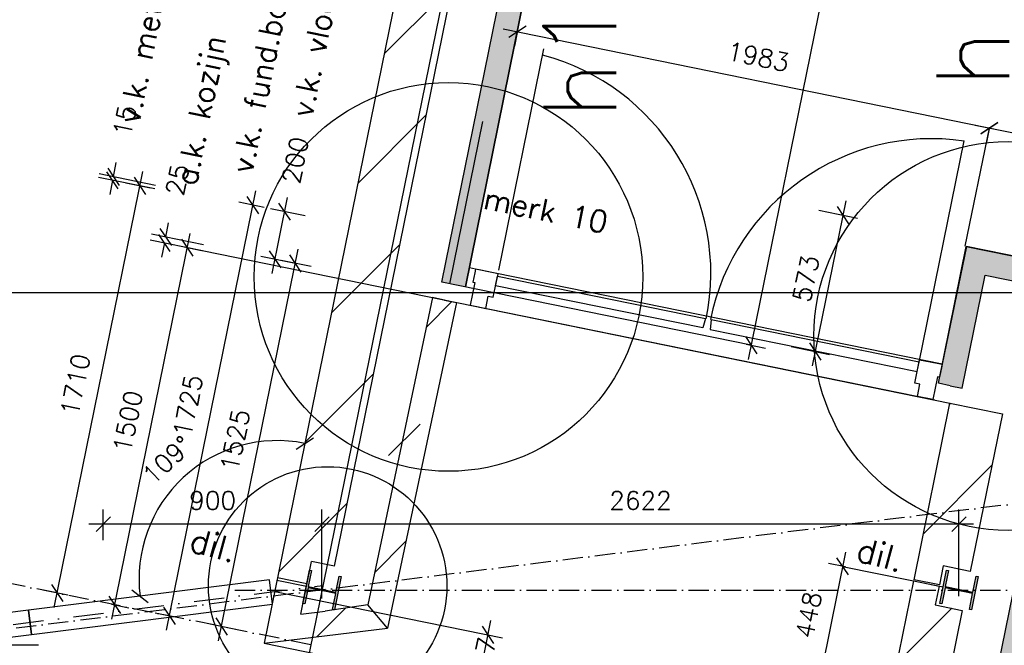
# Model space of a CAD drawing. Extents: x -29284 to 2055880, y -64816 to 121103.
# Tile 106 of 123: x 48455 to 52509, y 77645 to 80219. Entities that reach past the tile are written whole.
import ezdxf
from ezdxf.enums import TextEntityAlignment as Align

# ---------------------------------------------------------------- set-up
doc = ezdxf.new("R2010")
doc.units = 0
doc.header["$LTSCALE"] = 50
doc.header["$MEASUREMENT"] = 0
doc.header["$PDMODE"] = 3
doc.header["$PDSIZE"] = 0.1
doc.linetypes.add('DASHDOT2', pattern=[0.5, 0.25, -0.125, 0, -0.125])
doc.linetypes.add('DD1', pattern=[2.66667, 1.66667, -0.5, 0, -0.5])
doc.layers.get('0').update_dxf_attribs({"linetype": 'CONTINUOUS'})
doc.layers.get('DEFPOINTS').update_dxf_attribs({"linetype": 'CONTINUOUS'})
for name, color, linetype in [('00', 7, 'CONTINUOUS'), ('_DETAILNUMMERS', 4, 'CONTINUOUS'), ('_DETAILNUMMERSTEKST', 4, 'CONTINUOUS'), ('_INTERIEUR', 7, 'CONTINUOUS'), ('A--01A1_ACEER', 1, 'CONTINUOUS'), ('A--A21--_F123-', 9, 'CONTINUOUS'), ('A--A22--_F123-', 9, 'CONTINUOUS'), ('A--A28--_F-2--', 7, 'CONTINUOUS'), ('A--L$1A-_RASTER_NR_11', 191, 'CONTINUOUS'), ('A--L21--', 3, 'CONTINUOUS'), ('A--L21--_F-2--', 7, 'CONTINUOUS'), ('A--L21A3_BUITENWAND', 3, 'CONTINUOUS'), ('A--L22A1_BINNENWAND', 1, 'CONTINUOUS'), ('A--L28--', 7, 'CONTINUOUS'), ('A--L28--_F-2--', 7, 'CONTINUOUS'), ('A--L28A1_KONSTRUKTIES', 1, 'CONTINUOUS'), ('A--L31--', 2, 'CONTINUOUS'), ('A--L31--_F123-', 7, 'CONTINUOUS'), ('A--L32--_F123-', 1, 'CONTINUOUS'), ('A--M$1A-_F123-', 1, 'CONTINUOUS'), ('A--T$1A-25_TEKST', 2, 'CONTINUOUS'), ('STRAMIEN', 1, 'DD1'), ('TEKST_KOZIJNMERK', 2, 'CONTINUOUS'), ('X--LR---_CP', 7, 'CONTINUOUS')]:
    doc.layers.add(name, color=color, linetype=linetype)
doc.layers.add('bruto vloeroppervlak', color=3, linetype='CONTINUOUS', plot=False)
doc.styles.add('ALFA-0_25', font='ROMANS')
doc.styles.add('B-01', font='SIMPLEX.SHX', dxfattribs={"width": 0.8, "height": 4.5})
doc.styles.add('HIEMSTRA', font='romans.shx')
doc.dimstyles.get("Standard").update_dxf_attribs({"dimscale": 30, "dimtxt": 2.5, "dimasz": 2, "dimexe": 2, "dimexo": 0, "dimgap": 2, "dimtad": 1, "dimdec": 0, "dimzin": 0, "dimdsep": 46, "dimtxsty": 'HIEMSTRA', "dimblk1": 'OBLIQUE', "dimblk2": 'OBLIQUE', "dimsah": 1, "dimcen": -3, "dimdle": 2, "dimclrd": 2, "dimclre": 2, "dimclrt": 3, "dimadec": 0, "dimazin": 0, "dimtfac": 1, "dimtofl": 0, "dimtmove": 0, "dimatfit": 3, "dimldrblk": 'OBLIQUE', "dimfxl": 1, "dimtvp": 0.833333, "dimtolj": 1, "dimtzin": 0, "dimarcsym": 0})
doc.dimstyles.new('STANDARD$0', dxfattribs={"dimscale": 30, "dimtxt": 2.5, "dimasz": 2, "dimexe": 2, "dimexo": 0, "dimgap": 2, "dimtad": 1, "dimdec": 0, "dimzin": 0, "dimdsep": 46, "dimtxsty": 'ALFA-0_25', "dimblk1": 'OBLIQUE', "dimblk2": 'OBLIQUE', "dimsah": 1, "dimcen": -3, "dimdle": 2, "dimclrd": 1, "dimclre": 1, "dimclrt": 2, "dimadec": 0, "dimazin": 0, "dimtfac": 0.666667, "dimtofl": 0, "dimtmove": 2, "dimatfit": 3, "dimldrblk": 'OBLIQUE', "dimfxl": 1, "dimtvp": 0.833333, "dimtolj": 1, "dimtzin": 0, "dimarcsym": 0})
pattern_1 = [(45, (-39.95, 8.14), (-212.132, 212.132), [])]

# ---------------------------------------------------------------- blocks, each defined once
blk = doc.blocks.new('*U1448')
at = {"layer": 'A--A21--_F123-', "color": 2}
for points in [[(-349.3, -1714.8), (-388.3, -1655.8), (0, 0), (-59, -39)], [(0, 0), (59, 39), (-349.3, -1714.8), (-310.3, -1773.8)]]:
    blk.add_solid(points, dxfattribs=at)
at = {"layer": 'A--L21--_F-2--', "color": 3, "linetype": 'Continuous'}
for points in [[(59, 39), (59, 39), (-310.3, -1773.8), (-310.3, -1773.8)], [(-59, -39), (-59, -39), (-388.3, -1655.8), (-388.3, -1655.8)]]:
    blk.add_lwpolyline(points, dxfattribs=at)
blk = doc.blocks.new('*U1447')
at = {"layer": 'A--A21--_F123-', "color": 2}
for points in [[(0, 0), (-39, 59), (463.5, -94.4), (522.5, -55.4)], [(463.5, -94.4), (404.5, -133.4), (0, 0), (39, -59)]]:
    blk.add_solid(points, dxfattribs=at)
at = {"layer": 'A--L21--_F-2--', "color": 3, "linetype": 'Continuous'}
for points in [[(-39, 59), (-39, 59), (522.5, -55.4), (522.5, -55.4)], [(39, -59), (39, -59), (404.5, -133.4), (404.5, -133.4)]]:
    blk.add_lwpolyline(points, dxfattribs=at)
blk = doc.blocks.new('*U1446')
at = {"layer": 'A--A21--_F123-', "color": 2}
for points in [[(0, 0), (-49, 10), (104.8, 514.4), (65.8, 573.3)], [(104.8, 514.4), (143.8, 455.4), (0, 0), (49, -10)]]:
    blk.add_solid(points, dxfattribs=at)
at = {"layer": 'A--L21--_F-2--', "color": 3, "linetype": 'Continuous'}
for points in [[(0, 0), (-49, 10), (65.8, 573.3), (65.8, 573.3)], [(0, 0), (49, -10), (143.8, 455.4), (143.8, 455.4)]]:
    blk.add_lwpolyline(points, dxfattribs=at)
blk = doc.blocks.new('Q020490-')
at = {"layer": 'A--A28--_F-2--', "color": 3, "linetype": 'Continuous'}
for points in [[(-2.75, 58), (-70, 66.5), (70, 66.5)], [(-2.75, 58), (-70, 58), (-70, 66.5)], [(-2.75, 58), (70, 66.5), (70, 58)], [(2.75, -58), (-2.75, -58), (-2.75, 58)], [(-2.75, 58), (2.75, 58), (2.75, -58)], [(-2.75, 58), (70, 58), (2.75, 58)], [(70, -66.5), (-70, -58), (-2.75, -58)], [(70, -66.5), (-70, -66.5), (-70, -58)], [(2.75, -58), (70, -66.5), (-2.75, -58)], [(2.75, -58), (70, -58), (70, -66.5)]]:
    blk.add_solid(points, dxfattribs=at)
at = {"layer": 'A--L28--_F-2--', "color": 3, "linetype": 'Continuous'}
blk.add_lwpolyline([(70, -66.5), (-70, -66.5), (-70, -58), (-2.75, -58), (-2.75, 58), (-70, 58), (-70, 66.5), (70, 66.5), (70, 58), (2.75, 58), (2.75, -58), (70, -58)], close=True, dxfattribs=at)
at = {"layer": 'X--LR---_CP', "linetype": 'Continuous'}
for p in [(-2.75, 0), (0, 0), (2.75, 0)]:
    blk.add_point(p, dxfattribs=at)
blk = doc.blocks.new('_OBLIQUE')
at = {"color": 0, "linetype": 'ByBlock'}
blk.add_line((-0.5, -0.5), (0.5, 0.5), dxfattribs=at)
blk = doc.blocks.new('*D302')
at = {"layer": 'A--M$1A-_F123-', "color": 2, "lineweight": -2, "transparency": 16777216}
blk.add_arc((47894.3, 77646.9), 4844.3, 180, 187.1049, dxfattribs=at)
at = {"layer": 'DEFPOINTS', "color": 0, "transparency": 16777216}
for p in [(53554.3, 78352.3), (35694.1, 77646.9), (54789, 77646.9), (43054.2, 77446.7), (41109.6, 76801.2)]:
    blk.add_point(p, dxfattribs=at)
at = {"layer": 'A--M$1A-_F123-', "color": 2, "lineweight": -2, "transparency": 16777216, "xscale": 60, "yscale": 60, "zscale": 60}
for p, rotation in [((43050, 77646.9), 89.9999861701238), ((43087.2, 77047.7), 277.1048592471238)]:
    blk.add_blockref('_OBLIQUE', p, dxfattribs=dict(at, rotation=rotation))
at = {"layer": 'A--M$1A-_F123-', "color": 3, "transparency": 16777216, "insert": (43156.7, 77352.7), "char_height": 75, "attachment_point": 5, "rotation": 273.5524, "style": 'HIEMSTRA'}
blk.add_mtext('\\A1;7°', dxfattribs=at)
blk = doc.blocks.new('*D512')
at = {"layer": 'A--M$1A-_F123-', "color": 1, "linetype": 'Continuous', "lineweight": -2, "transparency": 16777216}
for p, q in [((48799.5, 78077.5), (48799.5, 78203.2)), ((49699.7, 78077.5), (49699.7, 78203.2)), ((49759.7, 78143.2), (48739.5, 78143.2))]:
    blk.add_line(p, q, dxfattribs=at)
at = {"layer": 'DEFPOINTS', "color": 0, "linetype": 'Continuous', "transparency": 16777216}
for p in [(48799.5, 78143.2), (48799.5, 78077.5), (49699.7, 78077.5)]:
    blk.add_point(p, dxfattribs=at)
at = {"layer": 'A--M$1A-_F123-', "color": 1, "linetype": 'Continuous', "lineweight": -2, "transparency": 16777216, "xscale": 60, "yscale": 60, "zscale": 60, "rotation": 180}
blk.add_blockref('_OBLIQUE', (48799.5, 78143.2), dxfattribs=at)
at = {"layer": 'A--M$1A-_F123-', "color": 1, "linetype": 'Continuous', "lineweight": -2, "transparency": 16777216, "xscale": 60, "yscale": 60, "zscale": 60}
blk.add_blockref('_OBLIQUE', (49699.7, 78143.2), dxfattribs=at)
at = {"layer": 'A--M$1A-_F123-', "color": 2, "linetype": 'Continuous', "transparency": 16777216, "insert": (49249.6, 78240.7), "char_height": 75, "attachment_point": 5, "style": 'ALFA-0_25'}
blk.add_mtext('\\A1;900', dxfattribs=at)
blk = doc.blocks.new('*D513')
at = {"layer": 'A--M$1A-_F123-', "color": 1, "linetype": 'Continuous', "lineweight": -2, "transparency": 16777216}
for p, q in [((49699.7, 77836.6), (49699.7, 78203.2)), ((52322.1, 77846.8), (52322.1, 78203.2)), ((52382.1, 78143.2), (49639.7, 78143.2))]:
    blk.add_line(p, q, dxfattribs=at)
at = {"layer": 'DEFPOINTS', "color": 0, "linetype": 'Continuous', "transparency": 16777216}
for p in [(49699.7, 78143.2), (49699.7, 77836.6), (52322.1, 77846.8)]:
    blk.add_point(p, dxfattribs=at)
at = {"layer": 'A--M$1A-_F123-', "color": 1, "linetype": 'Continuous', "lineweight": -2, "transparency": 16777216, "xscale": 60, "yscale": 60, "zscale": 60, "rotation": 180}
blk.add_blockref('_OBLIQUE', (49699.7, 78143.2), dxfattribs=at)
at = {"layer": 'A--M$1A-_F123-', "color": 1, "linetype": 'Continuous', "lineweight": -2, "transparency": 16777216, "xscale": 60, "yscale": 60, "zscale": 60}
blk.add_blockref('_OBLIQUE', (52322.1, 78143.2), dxfattribs=at)
at = {"layer": 'A--M$1A-_F123-', "color": 2, "linetype": 'Continuous', "transparency": 16777216, "insert": (51010.9, 78240.7), "char_height": 75, "attachment_point": 5, "style": 'ALFA-0_25'}
blk.add_mtext('\\A1;2622', dxfattribs=at)
blk = doc.blocks.new('*D523')
at = {"layer": 'A--M$1A-_F123-', "color": 1, "linetype": 'Continuous', "lineweight": -2, "transparency": 16777216}
for p, q in [((49273.7, 77663.1), (49602, 79275)), ((49654.7, 79203), (49531.3, 79228.1)), ((49350.3, 77708.7), (49226.9, 77733.8))]:
    blk.add_line(p, q, dxfattribs=at)
at = {"layer": 'DEFPOINTS', "color": 0, "linetype": 'Continuous', "transparency": 16777216}
for p in [(49590.1, 79216.2), (49654.7, 79203), (49350.3, 77708.7)]:
    blk.add_point(p, dxfattribs=at)
at = {"layer": 'A--M$1A-_F123-', "color": 1, "linetype": 'Continuous', "lineweight": -2, "transparency": 16777216, "xscale": 60, "yscale": 60, "zscale": 60}
for p, rotation in [((49590.1, 79216.2), 78.48629033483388), ((49285.7, 77721.9), 258.4862903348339)]:
    blk.add_blockref('_OBLIQUE', p, dxfattribs=dict(at, rotation=rotation))
at = {"layer": 'A--M$1A-_F123-', "color": 2, "linetype": 'Continuous', "transparency": 16777216, "insert": (49342.3, 78488.5), "char_height": 75, "attachment_point": 5, "rotation": 78.4863, "style": 'ALFA-0_25'}
blk.add_mtext('\\A1;1525', dxfattribs=at)
blk = doc.blocks.new('*D524')
at = {"layer": 'A--M$1A-_F123-', "color": 1, "linetype": 'Continuous', "lineweight": -2, "transparency": 16777216}
for p, q in [((48834.1, 77752.6), (49157.4, 79340)), ((49131.9, 79284), (49204.3, 79269.2)), ((48832.5, 77814.2), (48904.9, 77799.4))]:
    blk.add_line(p, q, dxfattribs=at)
at = {"layer": 'DEFPOINTS', "color": 0, "linetype": 'Continuous', "transparency": 16777216}
for p in [(49131.9, 79284), (49145.5, 79281.2), (48832.5, 77814.2)]:
    blk.add_point(p, dxfattribs=at)
at = {"layer": 'A--M$1A-_F123-', "color": 1, "linetype": 'Continuous', "lineweight": -2, "transparency": 16777216, "xscale": 60, "yscale": 60, "zscale": 60}
for p, rotation in [((49145.5, 79281.2), 78.48629033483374), ((48846.1, 77811.4), 258.4862903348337)]:
    blk.add_blockref('_OBLIQUE', p, dxfattribs=dict(at, rotation=rotation))
at = {"layer": 'A--M$1A-_F123-', "color": 2, "linetype": 'Continuous', "transparency": 16777216, "insert": (48900.2, 78565.8), "char_height": 75, "attachment_point": 5, "rotation": 78.4863, "style": 'ALFA-0_25'}
blk.add_mtext('\\A1;1500', dxfattribs=at)
blk = doc.blocks.new('*D525')
at = {"layer": 'A--M$1A-_F123-', "color": 1, "linetype": 'Continuous', "lineweight": -2, "transparency": 16777216}
for p, q in [((49056.2, 79324.9), (49068.2, 79383.7)), ((49212.5, 79293.1), (48997.4, 79336.9)), ((49207.5, 79268.6), (48992.4, 79312.4)), ((49051.2, 79300.4), (49039.2, 79241.6))]:
    blk.add_line(p, q, dxfattribs=at)
at = {"layer": 'DEFPOINTS', "color": 0, "linetype": 'Continuous', "transparency": 16777216}
for p in [(49056.2, 79324.9), (49212.5, 79293.1), (49207.5, 79268.6)]:
    blk.add_point(p, dxfattribs=at)
at = {"layer": 'A--M$1A-_F123-', "color": 1, "linetype": 'Continuous', "lineweight": -2, "transparency": 16777216, "xscale": 60, "yscale": 60, "zscale": 60}
for p, rotation in [((49051.2, 79300.4), 78.48629033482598), ((49056.2, 79324.9), 258.486290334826)]:
    blk.add_blockref('_OBLIQUE', p, dxfattribs=dict(at, rotation=rotation))
at = {"layer": 'A--M$1A-_F123-', "color": 2, "linetype": 'Continuous', "transparency": 16777216, "insert": (49104.3, 79560.8), "char_height": 75, "attachment_point": 5, "rotation": 78.4863, "style": 'ALFA-0_25'}
blk.add_mtext('\\A1;25', dxfattribs=at)
blk = doc.blocks.new('*D526')
at = {"layer": 'A--M$1A-_F123-', "color": 1, "linetype": 'Continuous', "lineweight": -2, "transparency": 16777216}
for p, q in [((49494.2, 79174.5), (49558.1, 79488)), ((49630, 79412.1), (49487.3, 79441.2)), ((49590.1, 79216.2), (49447.4, 79245.2))]:
    blk.add_line(p, q, dxfattribs=at)
at = {"layer": 'DEFPOINTS', "color": 0, "linetype": 'Continuous', "transparency": 16777216}
for p in [(49546.1, 79429.2), (49630, 79412.1), (49590.1, 79216.2)]:
    blk.add_point(p, dxfattribs=at)
at = {"layer": 'A--M$1A-_F123-', "color": 1, "linetype": 'Continuous', "lineweight": -2, "transparency": 16777216, "xscale": 60, "yscale": 60, "zscale": 60}
for p, rotation in [((49546.1, 79429.2), 78.4862903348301), ((49506.2, 79233.3), 258.4862903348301)]:
    blk.add_blockref('_OBLIQUE', p, dxfattribs=dict(at, rotation=rotation))
at = {"layer": 'A--M$1A-_F123-', "color": 2, "linetype": 'Continuous', "transparency": 16777216, "insert": (49589.3, 79641.3), "char_height": 75, "attachment_point": 5, "rotation": 78.4863, "style": 'ALFA-0_25'}
blk.add_mtext('\\A1;200', dxfattribs=at)
blk = doc.blocks.new('*D527')
at = {"layer": 'A--M$1A-_F123-', "color": 1, "linetype": 'Continuous', "lineweight": -2, "transparency": 16777216}
for p, q in [((49059.3, 77706.7), (49427.5, 79514.6)), ((49461.5, 79446.5), (49356.8, 79467.8)), ((49117.2, 77756.2), (49012.5, 77777.5))]:
    blk.add_line(p, q, dxfattribs=at)
at = {"layer": 'DEFPOINTS', "color": 0, "linetype": 'Continuous', "transparency": 16777216}
for p in [(49415.6, 79455.8), (49461.5, 79446.5), (49117.2, 77756.2)]:
    blk.add_point(p, dxfattribs=at)
at = {"layer": 'A--M$1A-_F123-', "color": 1, "linetype": 'Continuous', "lineweight": -2, "transparency": 16777216, "xscale": 60, "yscale": 60, "zscale": 60}
for p, rotation in [((49415.6, 79455.8), 78.48629033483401), ((49071.2, 77765.5), 258.4862903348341)]:
    blk.add_blockref('_OBLIQUE', p, dxfattribs=dict(at, rotation=rotation))
at = {"layer": 'A--M$1A-_F123-', "color": 2, "linetype": 'Continuous', "transparency": 16777216, "insert": (49147.9, 78630.1), "char_height": 75, "attachment_point": 5, "rotation": 78.4863, "style": 'ALFA-0_25'}
blk.add_mtext('\\A1;1725', dxfattribs=at)
blk = doc.blocks.new('*D528')
at = {"layer": 'A--M$1A-_F123-', "color": 1, "linetype": 'Continuous', "lineweight": -2, "transparency": 16777216}
for p, q in [((48597.3, 77800.8), (48962.6, 79594)), ((48994.1, 79526.4), (48891.8, 79547.2)), ((48652.8, 77850.8), (48550.5, 77871.6))]:
    blk.add_line(p, q, dxfattribs=at)
at = {"layer": 'DEFPOINTS', "color": 0, "linetype": 'Continuous', "transparency": 16777216}
for p in [(48950.6, 79535.2), (48994.1, 79526.4), (48652.8, 77850.8)]:
    blk.add_point(p, dxfattribs=at)
at = {"layer": 'A--M$1A-_F123-', "color": 1, "linetype": 'Continuous', "lineweight": -2, "transparency": 16777216, "xscale": 60, "yscale": 60, "zscale": 60}
for p, rotation in [((48950.6, 79535.2), 78.48629033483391), ((48609.3, 77859.6), 258.4862903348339)]:
    blk.add_blockref('_OBLIQUE', p, dxfattribs=dict(at, rotation=rotation))
at = {"layer": 'A--M$1A-_F123-', "color": 2, "linetype": 'Continuous', "transparency": 16777216, "insert": (48684.4, 78716.9), "char_height": 75, "attachment_point": 5, "rotation": 78.4863, "style": 'ALFA-0_25'}
blk.add_mtext('\\A1;1710', dxfattribs=at)
blk = doc.blocks.new('*D529')
at = {"layer": 'A--M$1A-_F123-', "color": 1, "linetype": 'Continuous', "lineweight": -2, "transparency": 16777216}
for p, q in [((48840.8, 79572.9), (48852.7, 79631.7)), ((49011.4, 79522.8), (48779, 79570.2)), ((49014.4, 79537.5), (48782, 79584.9)), ((48837.8, 79558.2), (48825.8, 79499.4))]:
    blk.add_line(p, q, dxfattribs=at)
at = {"layer": 'DEFPOINTS', "color": 0, "linetype": 'Continuous', "transparency": 16777216}
for p in [(48840.8, 79572.9), (49014.4, 79537.5), (49011.4, 79522.8)]:
    blk.add_point(p, dxfattribs=at)
at = {"layer": 'A--M$1A-_F123-', "color": 1, "linetype": 'Continuous', "lineweight": -2, "transparency": 16777216, "xscale": 60, "yscale": 60, "zscale": 60}
for p, rotation in [((48837.8, 79558.2), 78.48629033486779), ((48840.8, 79572.9), 258.4862903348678)]:
    blk.add_blockref('_OBLIQUE', p, dxfattribs=dict(at, rotation=rotation))
at = {"layer": 'A--M$1A-_F123-', "color": 2, "linetype": 'Continuous', "transparency": 16777216, "insert": (48887.7, 79803.5), "char_height": 75, "attachment_point": 5, "rotation": 78.4863, "style": 'ALFA-0_25'}
blk.add_mtext('\\A1;15', dxfattribs=at)
blk = doc.blocks.new('*D608')
at = {"layer": 'A--M$1A-_F123-', "color": 1, "linetype": 'Continuous', "lineweight": -2, "transparency": 16777216}
for p, q in [((53187.5, 87328.9), (51454.4, 78821.1)), ((53154.5, 87274.4), (53234.3, 87258.2)), ((51445.4, 78884.2), (51525.2, 78867.9))]:
    blk.add_line(p, q, dxfattribs=at)
at = {"layer": 'DEFPOINTS', "color": 0, "linetype": 'Continuous', "transparency": 16777216}
for p in [(53154.5, 87274.4), (51445.4, 78884.2), (51466.4, 78879.9)]:
    blk.add_point(p, dxfattribs=at)
at = {"layer": 'A--M$1A-_F123-', "color": 1, "linetype": 'Continuous', "lineweight": -2, "transparency": 16777216, "xscale": 60, "yscale": 60, "zscale": 60}
for p, rotation in [((53175.5, 87270.1), 78.48629033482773), ((51466.4, 78879.9), 258.4862903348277)]:
    blk.add_blockref('_OBLIQUE', p, dxfattribs=dict(at, rotation=rotation))
at = {"layer": 'A--M$1A-_F123-', "color": 2, "linetype": 'Continuous', "transparency": 16777216, "insert": (52225.4, 83094.5), "char_height": 75, "attachment_point": 5, "rotation": 78.4863, "style": 'ALFA-0_25'}
blk.add_mtext('\\A1;8563', dxfattribs=at)
blk = doc.blocks.new('*D609')
at = {"layer": 'A--M$1A-_F123-', "color": 1, "linetype": 'Continuous', "lineweight": -2, "transparency": 16777216}
for p, q in [((51718.6, 78794.7), (51857, 79473.8)), ((51745.2, 79435.3), (51903.8, 79403)), ((51630.8, 78873.9), (51789.4, 78841.6))]:
    blk.add_line(p, q, dxfattribs=at)
at = {"layer": 'DEFPOINTS', "color": 0, "linetype": 'Continuous', "transparency": 16777216}
for p in [(51745.2, 79435.3), (51845, 79415), (51630.8, 78873.9)]:
    blk.add_point(p, dxfattribs=at)
at = {"layer": 'A--M$1A-_F123-', "color": 1, "linetype": 'Continuous', "lineweight": -2, "transparency": 16777216, "xscale": 60, "yscale": 60, "zscale": 60}
for p, rotation in [((51845, 79415), 78.48629033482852), ((51730.6, 78853.5), 258.4862903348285)]:
    blk.add_blockref('_OBLIQUE', p, dxfattribs=dict(at, rotation=rotation))
at = {"layer": 'A--M$1A-_F123-', "color": 2, "linetype": 'Continuous', "transparency": 16777216, "insert": (51692.3, 79153.7), "char_height": 75, "attachment_point": 5, "rotation": 78.4863, "style": 'ALFA-0_25'}
blk.add_mtext('\\A1;573', dxfattribs=at)
blk = doc.blocks.new('*D610')
at = {"layer": 'A--M$1A-_F123-', "color": 1, "linetype": 'Continuous', "lineweight": -2, "transparency": 16777216}
for p, q in [((52388.4, 79785.4), (53071.4, 79646.3)), ((52447.9, 79777.1), (52435.2, 79714.6)), ((53013.3, 79661.9), (53000.6, 79599.5))]:
    blk.add_line(p, q, dxfattribs=at)
at = {"layer": 'DEFPOINTS', "color": 0, "linetype": 'Continuous', "transparency": 16777216}
for p in [(52447.9, 79777.1), (53012.6, 79658.3), (53013.3, 79661.9)]:
    blk.add_point(p, dxfattribs=at)
at = {"layer": 'A--M$1A-_F123-', "color": 1, "linetype": 'Continuous', "lineweight": -2, "transparency": 16777216, "xscale": 60, "yscale": 60, "zscale": 60}
for p, rotation in [((52447.2, 79773.4), 168.4862903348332), ((53012.6, 79658.3), 348.4862903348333)]:
    blk.add_blockref('_OBLIQUE', p, dxfattribs=dict(at, rotation=rotation))
at = {"layer": 'A--M$1A-_F123-', "color": 2, "linetype": 'Continuous', "transparency": 16777216, "insert": (52749.3, 79811.4), "char_height": 75, "attachment_point": 5, "rotation": 348.4863, "style": 'ALFA-0_25'}
blk.add_mtext('\\A1;577', dxfattribs=at)
blk = doc.blocks.new('*D612')
at = {"layer": 'A--M$1A-_F123-', "color": 1, "linetype": 'Continuous', "lineweight": -2, "transparency": 16777216}
for p, q in [((51855.2, 78028.2), (51741.8, 77471.5)), ((51855.2, 77967), (51784.4, 77981.4)), ((51765.7, 77527.8), (51694.9, 77542.3))]:
    blk.add_line(p, q, dxfattribs=at)
at = {"layer": 'DEFPOINTS', "color": 0, "linetype": 'Continuous', "transparency": 16777216}
for p in [(51855.2, 77967), (51753.7, 77530.3), (51765.7, 77527.8)]:
    blk.add_point(p, dxfattribs=at)
at = {"layer": 'A--M$1A-_F123-', "color": 1, "linetype": 'Continuous', "lineweight": -2, "transparency": 16777216, "xscale": 60, "yscale": 60, "zscale": 60}
for p, rotation in [((51843.2, 77969.4), 78.48629033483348), ((51753.7, 77530.3), 258.4862903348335)]:
    blk.add_blockref('_OBLIQUE', p, dxfattribs=dict(at, rotation=rotation))
at = {"layer": 'A--M$1A-_F123-', "color": 2, "linetype": 'Continuous', "transparency": 16777216, "insert": (51702.9, 77769.3), "char_height": 75, "attachment_point": 5, "rotation": 78.4863, "style": 'ALFA-0_25'}
blk.add_mtext('\\A1;448', dxfattribs=at)
blk = doc.blocks.new('*D746')
at = {"layer": 'A--M$1A-_F123-', "color": 1, "linetype": 'Continuous', "lineweight": -2, "transparency": 16777216}
for p, q in [((50445.6, 80181.1), (52506, 79761.4)), ((50505.1, 80172.8), (50492.4, 80110.4)), ((52447.9, 79777.1), (52435.2, 79714.6))]:
    blk.add_line(p, q, dxfattribs=at)
at = {"layer": 'DEFPOINTS', "color": 0, "linetype": 'Continuous', "transparency": 16777216}
for p in [(50505.1, 80172.8), (52447.2, 79773.4), (52447.9, 79777.1)]:
    blk.add_point(p, dxfattribs=at)
at = {"layer": 'A--M$1A-_F123-', "color": 1, "linetype": 'Continuous', "lineweight": -2, "transparency": 16777216, "xscale": 60, "yscale": 60, "zscale": 60}
for p, rotation in [((50504.4, 80169.2), 168.486290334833), ((52447.2, 79773.4), 348.486290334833)]:
    blk.add_blockref('_OBLIQUE', p, dxfattribs=dict(at, rotation=rotation))
at = {"layer": 'A--M$1A-_F123-', "color": 2, "linetype": 'Continuous', "transparency": 16777216, "insert": (51495.3, 80066.8), "char_height": 75, "attachment_point": 5, "rotation": 348.4863, "style": 'ALFA-0_25'}
blk.add_mtext('\\A1;1983', dxfattribs=at)
blk = doc.blocks.new('DETAILNR')
at = {"layer": '_DETAILNUMMERS'}
blk.add_circle((32.9, -23.2), 490.7, dxfattribs=at)
at = {"layer": 'X--LR---_CP'}
blk.add_point((0, 0), dxfattribs=at)
at = {"layer": '_DETAILNUMMERSTEKST', "style": 'ALFA-0_25'}
blk.add_attdef('DETAILNR', text='', height=200, rotation=90, dxfattribs=at).set_placement((-618.4, 223.8), align=Align.RIGHT)
blk = doc.blocks.new('*D762')
at = {"layer": 'A--M$1A-_F123-', "color": 2, "linetype": 'Continuous', "lineweight": -2, "transparency": 16777216}
blk.add_arc((49515.6, 77917.9), 569.2, 78.4915, 187.1871, dxfattribs=at)
at = {"layer": 'DEFPOINTS', "color": 0, "linetype": 'Continuous', "transparency": 16777216}
for p in [(50566, 83076.6), (49277.6, 78434.9), (49482.9, 77913.8), (48490.9, 77788.7), (49461.8, 77653.4)]:
    blk.add_point(p, dxfattribs=at)
at = {"layer": 'A--M$1A-_F123-', "color": 2, "linetype": 'Continuous', "lineweight": -2, "transparency": 16777216, "xscale": 60, "yscale": 60, "zscale": 60}
for p, rotation in [((49629.2, 78475.6), 348.4915023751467), ((48950.9, 77846.7), 277.1871269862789)]:
    blk.add_blockref('_OBLIQUE', p, dxfattribs=dict(at, rotation=rotation))
at = {"layer": 'A--M$1A-_F123-', "color": 3, "linetype": 'Continuous', "transparency": 16777216, "insert": (49062.3, 78406.8), "char_height": 75, "attachment_point": 5, "rotation": 42.8393, "style": 'HIEMSTRA'}
blk.add_mtext('\\A1;109°', dxfattribs=at)
blk = doc.blocks.new('*D770')
at = {"layer": 'A--M$1A-_F123-', "color": 2, "lineweight": -2, "transparency": 16777216}
blk.add_arc((41109.6, 76807.5), 239.2, 7.1871, 90.0019, dxfattribs=at)
at = {"layer": 'DEFPOINTS', "color": 0, "transparency": 16777216}
for p in [(41109.5, 79221.9), (49703.6, 77891.2), (41306.1, 76944), (40984.5, 76791.7), (41109.6, 76726.4)]:
    blk.add_point(p, dxfattribs=at)
at = {"layer": 'A--M$1A-_F123-', "color": 2, "lineweight": -2, "transparency": 16777216, "xscale": 60, "yscale": 60, "zscale": 60}
for p, rotation in [((41109.6, 77046.7), 180.0018517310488), ((41347, 76837.4), 277.1871269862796)]:
    blk.add_blockref('_OBLIQUE', p, dxfattribs=dict(at, rotation=rotation))
at = {"layer": 'A--M$1A-_F123-', "color": 3, "transparency": 16777216, "insert": (41332.3, 77060), "char_height": 75, "attachment_point": 5, "rotation": 318.5945, "style": 'HIEMSTRA'}
blk.add_mtext('\\A1;83°', dxfattribs=at)
blk = doc.blocks.new('*D771')
at = {"layer": 'A--M$1A-_F123-', "color": 1, "linetype": 'Continuous', "lineweight": -2, "transparency": 16777216}
for p, q in [((49505.1, 77866.1), (50442.2, 77675.3)), ((50328.2, 77415.7), (50395.4, 77746.1)), ((49461.8, 77653.4), (50398.9, 77462.6))]:
    blk.add_line(p, q, dxfattribs=at)
at = {"layer": 'DEFPOINTS', "color": 0, "linetype": 'Continuous', "transparency": 16777216}
for p in [(49505.1, 77866.1), (50383.5, 77687.3), (49461.8, 77653.4)]:
    blk.add_point(p, dxfattribs=at)
at = {"layer": 'A--M$1A-_F123-', "color": 1, "linetype": 'Continuous', "lineweight": -2, "transparency": 16777216, "xscale": 60, "yscale": 60, "zscale": 60}
for p, rotation in [((50383.5, 77687.3), 78.49150237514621), ((50340.1, 77474.5), 258.4915023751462)]:
    blk.add_blockref('_OBLIQUE', p, dxfattribs=dict(at, rotation=rotation))
at = {"layer": 'A--M$1A-_F123-', "color": 2, "linetype": 'Continuous', "transparency": 16777216, "insert": (50361.8, 77580.9), "char_height": 75, "attachment_point": 5, "rotation": 78.4915, "style": 'ALFA-0_25'}
blk.add_mtext('\\A1;217', dxfattribs=at)

msp = doc.modelspace()

# ---------------------------------------------------------------- hatches: boundary and pattern name
at = {"layer": 'A--A22--_F123-'}
h = msp.add_hatch(dxfattribs=at)
h.set_pattern_fill('ALFALINE', color=256, scale=300, style=0)
h.set_pattern_definition([(45, (0, 0), (-212.132, 212.132), [])])
edge = h.paths.add_edge_path()
edge.add_line((49750.9, 77970.7), (50768.1, 82966.8))
edge.add_line((50768.1, 82966.8), (50662.9, 82988.2))
edge.add_line((50662.9, 82988.2), (50676.3, 83054.1))
edge.add_line((50676.3, 83054.1), (50566, 83076.6))
edge.add_line((50566, 83076.6), (49461.8, 77653.4))
edge.add_line((49461.8, 77653.4), (49970, 77715.4))
edge.add_line((49970, 77715.4), (49888.1, 77811.5))
edge.add_line((49888.1, 77811.5), (49713.2, 77785.3))
h = msp.add_hatch(dxfattribs=at)
h.set_pattern_fill('ALFALINE', color=256, scale=300, style=0, pattern_type=2)
h.set_pattern_definition(pattern_1)
h.paths.add_polyline_path([(52285, 78641.7), (52500.6, 78597.8), (52368.4, 77948.7), (52257.5, 77971.3), (52241.6, 77893.4), (52136.9, 77914.7)])
h = msp.add_hatch(dxfattribs=at)
h.set_pattern_fill('ALFALINE', color=256, scale=300, style=0, pattern_type=2)
h.set_pattern_definition(pattern_1)
h.paths.add_polyline_path([(52135.8, 77909.3), (52240.5, 77888), (52224.6, 77811), (52335.5, 77788.4), (52261.1, 77421.8), (52045.5, 77465.8)])

# ---------------------------------------------------------------- linework, layer by layer
at = {"layer": '_DETAILNUMMERS'}
for centre in [(50220.2, 79160.6), (52524.7, 78917.4)]:
    msp.add_circle(centre, 800, dxfattribs=at)
at = {"layer": '_INTERIEUR', "linetype": 'Continuous'}
for points in [[(49495.4, 77814.5), (49482.9, 77913.8), (48490.9, 77788.7), (48503.4, 77689.4)], [(48503.4, 77689.4), (48490.9, 77788.7), (47300.3, 77638.5), (47312.8, 77539.2)]]:
    msp.add_lwpolyline(points, close=True, dxfattribs=at)
at = {"layer": 'A--01A1_ACEER'}
msp.add_line((47078.1, 77646.9), (48532.6, 77646.9), dxfattribs=at)
at = {"layer": 'A--A21--_F123-', "linetype": 'Continuous'}
for p, q in [((50129.5, 78954.2), (50234.1, 79058.9)), ((49973.8, 78425.3), (50103.4, 78554.8)), ((49915.9, 77943.1), (50045.5, 78072.7))]:
    msp.add_line(p, q, dxfattribs=at)
at = {"layer": 'A--A21--_F123-', "color": 2}
for points in [[(50241.6, 79129.4), (50192.6, 79139.4), (51936.4, 87449.5), (51887.1, 87460.3)], [(51936.4, 87449.5), (51975.5, 87441.2), (50241.6, 79129.4), (50290.5, 79119.4)]]:
    msp.add_solid(points, dxfattribs=at)
at = {"layer": 'A--L$1A-_RASTER_NR_11', "color": 0, "linetype": 'Continuous'}
for p, q in [((50389.6, 81258.8), (49388.9, 76346.4)), ((48247.8, 79096.9), (54783.2, 79096.9))]:
    msp.add_line(p, q, dxfattribs=at)
at = {"layer": 'A--L21--_F-2--', "color": 3, "linetype": 'Continuous'}
for points in [[(50192.6, 79139.4), (50192.6, 79139.4), (51887.1, 87460.3), (51936.4, 87449.5)], [(50192.6, 79139.4), (50192.6, 79139.4), (51887.1, 87460.3), (51936.4, 87449.5)], [(50290.5, 79119.4), (50290.5, 79119.4), (51975.5, 87441.2), (51936.4, 87449.5)], [(51936.4, 87449.5), (51975.5, 87441.2), (50290.5, 79119.4), (50290.5, 79119.4)], [(50204, 79065.3), (50155.1, 79075.6), (49888.1, 77811.5), (49888.1, 77811.5)], [(50204, 79065.3), (50252.9, 79054.9), (49970, 77715.4), (49888.1, 77811.5)]]:
    msp.add_lwpolyline(points, dxfattribs=at)
at = {"layer": 'A--L21A3_BUITENWAND'}
for p, q in [((49612.1, 77772.8), (49656.4, 77990)), ((49750.9, 77970.7), (49656.4, 77990)), ((49635.4, 77887.1), (49514.4, 77911.8)), ((49637.4, 77896.9), (49516.4, 77921.6)), ((49612.1, 77772.8), (49713.2, 77785.3))]:
    msp.add_line(p, q, dxfattribs=at)
msp.add_lwpolyline([(49750.9, 77970.7), (50768.1, 82966.8), (50662.9, 82988.2), (50676.3, 83054.1), (50566, 83076.6), (49461.8, 77653.4), (49970, 77715.4), (49970, 77715.4), (49888.1, 77811.5), (49888.1, 77811.5), (49888.1, 77811.5), (49713.2, 77785.3)], dxfattribs=at)
for points in [[(52285, 78641.7), (52500.6, 78597.8), (52368.4, 77948.7), (52257.5, 77971.3), (52241.6, 77893.4), (52136.9, 77914.7), (52285, 78641.7)], [(52135.8, 77909.3), (52240.5, 77888), (52224.6, 77811), (52335.5, 77788.4), (52261.1, 77421.8), (52045.5, 77465.8)]]:
    msp.add_lwpolyline(points, close=True, dxfattribs=at)
at = {"layer": 'A--L22A1_BINNENWAND'}
msp.add_line((50360.9, 79800.1), (50224.9, 79132.8), dxfattribs=at)
at = {"layer": 'A--L28A1_KONSTRUKTIES', "color": 4, "linetype": 'DASHDOT2', "ltscale": 10}
msp.add_line((40984.5, 76791.7), (49703.6, 77891.2), dxfattribs=at)
at = {"layer": 'A--L31--', "color": 2, "linetype": 'Continuous'}
for points in [[(50310.3, 79043.9), (50374, 79030.9), (50384.2, 79080.9), (50404.7, 79076.7), (50424.5, 79173.7), (50353, 79188.2), (50331.4, 79192.6), (50328.4, 79177.9), (50320.6, 79139.7), (50329.5, 79137.9)], [(52214.4, 78656), (52150.8, 78669), (52160.9, 78718.9), (52140.4, 78723.1), (52160.1, 78820.1), (52231.7, 78805.6), (52253.2, 78801.2), (52250.2, 78786.5), (52242.4, 78748.3), (52233.6, 78750.1)]]:
    msp.add_lwpolyline(points, close=True, dxfattribs=at)
at = {"layer": 'A--L31--_F123-', "color": 1, "linetype": 'Continuous'}
for p, q in [((52253.2, 78801.3), (50331.4, 79192.8)), ((50310.3, 79043.9), (52223.3, 78654.3))]:
    msp.add_line(p, q, dxfattribs=at)
at = {"layer": 'A--L32--_F123-', "color": 1, "linetype": 'Continuous'}
for p, q in [((50427.4, 79188.1), (50613.1, 80099.4)), ((52158.1, 78810), (52343.7, 79721.3))]:
    msp.add_line(p, q, dxfattribs=at)
at = {"layer": 'A--L32--_F123-', "color": 1}
msp.add_line((49145.5, 79281.2), (52285, 78641.7), dxfattribs=at)
at = {"layer": 'A--L32--_F123-', "color": 2, "linetype": 'Continuous'}
for points in [[(50414.4, 79124.3), (50422.4, 79163.5), (51278, 78989.3), (51267.1, 78950.7), (50414.4, 79124.3)], [(52150.1, 78770.8), (52158.1, 78810), (51302.5, 78984.3), (51297.4, 78944.5), (52150.1, 78770.8)]]:
    msp.add_lwpolyline(points, close=True, dxfattribs=at)
at = {"layer": 'A--L32--_F123-', "color": 1, "linetype": 'Continuous'}
for centre, start, end in [((50370.5, 79174.1), 348.4863, 75.2203), ((52210, 78799.4), 81.7522, 168.4863)]:
    msp.add_arc(centre, 930, start, end, dxfattribs=at)
at = {"layer": 'A--M$1A-_F123-', "linetype": 'Continuous'}
for p, q in [((52348.1, 79287), (52447.2, 79773.4)), ((51466.4, 78879.9), (50192.6, 79139.4)), ((51843.2, 77969.4), (52256.9, 77885.1))]:
    msp.add_line(p, q, dxfattribs=at)
at = {"layer": 'bruto vloeroppervlak', "linetype": 'Continuous'}
msp.add_lwpolyline([(46059.3, 56636), (46059.3, 66709.9), (46059.3, 66771.4, 0.301613), (51591.1, 72629.8), (52913.5, 79171.8), (52352.7, 79285.2), (52253.2, 78801.3), (50331.4, 79192.8), (50306.4, 79197.9), (51975.7, 87442.1), (52500.4, 87335.2), (52556, 87608.5), (53810.8, 93768.6), (47238.7, 93768.6), (47238.7, 93753.2), (47220.4, 93753.2), (47098.4, 93396.5), (47097.1, 93392.8, 0.09514), (40463, 94451.7), (30665.4, 94453.8)], format="xyb", dxfattribs=at)
at = {"layer": 'STRAMIEN'}
for p, q in [((53554.3, 78352.3), (41109.6, 76801.2)), ((49653.8, 77646.9), (47070.7, 78173)), ((49340.9, 77871.9), (53554.3, 77871.9))]:
    msp.add_line(p, q, dxfattribs=at)

# ---------------------------------------------------------------- block references
at = {"layer": '00'}
ref = msp.add_blockref('DETAILNR', (49699.7, 77856.1), dxfattribs=dict(at, rotation=90))
ref.add_attrib('DETAILNR', 'ih15', dxfattribs={"layer": '_DETAILNUMMERSTEKST', "height": 200, "rotation": 90, "style": 'ALFA-0_25'}).set_placement((49475.8, 77458.5), align=Align.RIGHT)
at = {"layer": 'A--L21--', "linetype": 'Continuous'}
for name, p in [('*U1446', (52286.3, 78712.9)), ('*U1447', (52391, 79227.2)), ('*U1448', (52854.5, 79132.8))]:
    msp.add_blockref(name, p, dxfattribs=at)
at = {"layer": 'A--L28--', "linetype": 'Continuous', "rotation": 78.48629033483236}
for p in [(49699.7, 77871.9), (52322.1, 77871.9)]:
    msp.add_blockref('Q020490-', p, dxfattribs=at)

# ---------------------------------------------------------------- texts
at = {"layer": '_DETAILNUMMERSTEKST', "style": 'ALFA-0_25'}
for s, p in [('h12a', (50911.2, 79807.4)), ('h12', (52529.3, 79936.8))]:
    msp.add_text(s, height=300, rotation=90, dxfattribs=at).set_placement(p)
at = {"layer": 'A--T$1A-25_TEKST', "style": 'B-01'}
for p in [(49147.2, 78033.2), (51892.2, 77994.4)]:
    msp.add_text('dil.', height=100, rotation=345, dxfattribs=at).set_placement(p)
at = {"layer": 'TEKST_KOZIJNMERK', "style": 'HIEMSTRA'}
for s, rotation, p in [('v.k. metselwerk', 78.5678, (48946.2, 79786.5)), ('v.k. fund.balk(neus)', 78.5678, (49412.2, 79582.4)), ('v.k. vloer', 78.5678, (49658.7, 79813.1)), ('a.k. kozijn', 78.5678, (49181.2, 79531.2)), ('merk 10', 348.4863, (50359.1, 79442.6))]:
    msp.add_text(s, height=90, rotation=rotation, dxfattribs=at).set_placement(p)

# ---------------------------------------------------------------- dimensions: what is measured, and where the dimension line sits
at = {"layer": 'A--M$1A-_F123-', "linetype": 'Continuous'}
for p1, p2, distance, picture, middle in [((53154.5, 87274.4), (51445.4, 78884.2), 21.5, '*D608', (52225.4, 83094.5)), ((50505.1, 80172.8), (52447.9, 79777.1), -3.7, '*D746', (51495.3, 80066.8)), ((52447.9, 79777.1), (53013.3, 79661.9), -3.7, '*D610', (52749.3, 79811.4)), ((48652.8, 77850.8), (48994.1, 79526.4), 44.4, '*D528', (48684.4, 78716.9)), ((49117.2, 77756.2), (49461.5, 79446.5), 46.9, '*D527', (49147.9, 78630.1)), ((51630.8, 78873.9), (51745.2, 79435.3), -101.9, '*D609', (51692.3, 79153.7)), ((48832.5, 77814.2), (49131.9, 79284), -13.9, '*D524', (48900.2, 78565.8)), ((49350.3, 77708.7), (49654.7, 79203), 66, '*D523', (49342.3, 78488.5)), ((51855.2, 77967), (51765.7, 77527.8), -12.3, '*D612', (51702.9, 77769.3))]:
    dim = msp.add_aligned_dim(p1=p1, p2=p2, distance=distance, dimstyle='STANDARD$0', dxfattribs=at)
    dim.commit()
    dim.dimension.update_dxf_attribs({"geometry": picture, "text_midpoint": middle})
dim = msp.add_angular_dim_2l(base=(49277.6, 78434.9), line1=((50566, 83076.6), (49461.8, 77653.4)), line2=((49482.9, 77913.8), (48490.9, 77788.7)), dimstyle='Standard', dxfattribs=at)
dim.commit()
dim.dimension.update_dxf_attribs({"geometry": '*D762', "text_midpoint": (49062.3, 78406.8)})
for base, p1, p2, angle, picture, middle in [((48840.8, 79572.9), (49011.4, 79522.8), (49014.4, 79537.5), 78.4863, '*D529', (48887.7, 79803.5)), ((49546.1, 79429.2), (49590.1, 79216.2), (49630, 79412.1), 78.4863, '*D526', (49589.3, 79641.3)), ((49056.2, 79324.9), (49207.5, 79268.6), (49212.5, 79293.1), 78.4863, '*D525', (49104.3, 79560.8)), ((50383.5, 77687.3), (49461.8, 77653.4), (49505.1, 77866.1), 78.4915, '*D771', (50361.8, 77580.9))]:
    dim = msp.add_linear_dim(base=base, p1=p1, p2=p2, angle=angle, dimstyle='STANDARD$0', dxfattribs=at)
    dim.commit()
    dim.dimension.update_dxf_attribs({"geometry": picture, "text_midpoint": middle, "dimtype": 161})
at = {"layer": 'A--M$1A-_F123-', "color": 4}
dim = msp.add_angular_dim_2l(base=(41306.1, 76944), line1=((41109.5, 79221.9), (41109.6, 76726.4)), line2=((40984.5, 76791.7), (49703.6, 77891.2)), dimstyle='Standard', dxfattribs=at)
dim.commit()
dim.dimension.update_dxf_attribs({"geometry": '*D770', "text_midpoint": (41332.3, 77060)})
at = {"layer": 'A--M$1A-_F123-'}
dim = msp.add_angular_dim_2l(base=(43054.2, 77446.7), line1=((54789, 77646.9), (35694.1, 77646.9)), line2=((53554.3, 78352.3), (41109.6, 76801.2)), dimstyle='Standard', dxfattribs=at)
dim.commit()
dim.dimension.update_dxf_attribs({"geometry": '*D302', "text_midpoint": (43156.7, 77352.7)})
at = {"layer": 'A--M$1A-_F123-', "linetype": 'Continuous'}
for base, p1, p2, picture, middle in [((48799.5, 78143.2), (49699.7, 78077.5), (48799.5, 78077.5), '*D512', (49249.6, 78240.7)), ((49699.7, 78143.2), (52322.1, 77846.8), (49699.7, 77836.6), '*D513', (51010.9, 78240.7))]:
    dim = msp.add_linear_dim(base=base, p1=p1, p2=p2, dimstyle='STANDARD$0', dxfattribs=at)
    dim.commit()
    dim.dimension.update_dxf_attribs({"geometry": picture, "text_midpoint": middle})

doc.saveas('drawing.dxf')
